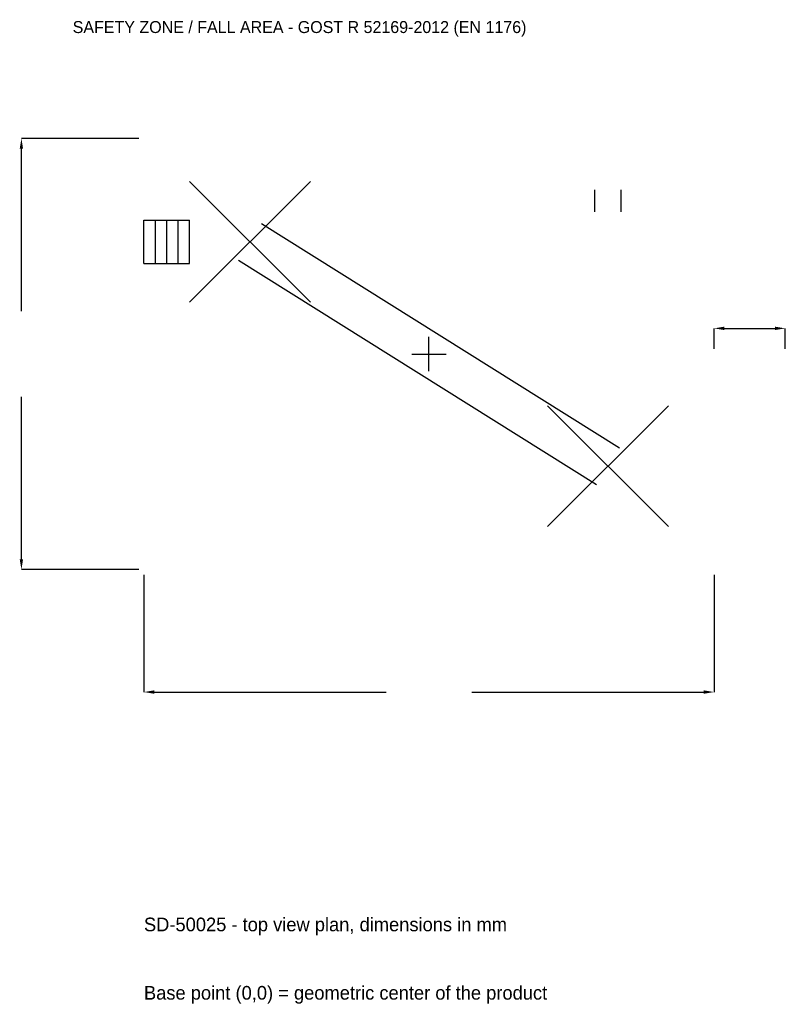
# Model space of a CAD drawing. Extents: x -10339 to 9000, y -16440 to 8451.
import ezdxf

# ---------------------------------------------------------------- set-up
doc = ezdxf.new("R2010")
doc.units = 0
for name, color, linetype in [('GP_MAF_zona_bezopasnosti', 1, 'Continuous'), ('ZSK_DANNYE', 3, 'Continuous'), ('ZSK_KONTUR', 7, 'Continuous'), ('ZSK_RAZMERY', 8, 'Continuous')]:
    doc.layers.add(name, color=color, linetype=linetype)
doc.dimstyles.new('ORION', dxfattribs={"dimtxt": 432, "dimasz": 259.2, "dimexe": 1.25, "dimexo": 129.6, "dimtad": 1, "dimcen": 2.5, "dimazin": 3, "dimtfac": 1, "dimtmove": 0, "dimatfit": 3})

# ---------------------------------------------------------------- blocks, each defined once
blk = doc.blocks.new('_CLOSEDFILLED')
at = {"color": 0, "linetype": 'BYBLOCK'}
blk.add_solid([(-1, 0.164), (0, 0), (-1, -0.164)], dxfattribs=at)
blk = doc.blocks.new('*D1')
for p, q in [((-7200, -5579.6), (-7200, -8546)), ((7200, -5579.6), (7200, -8546)), ((-6940.8, -8546), (-1080, -8546)), ((1080, -8546), (6940.8, -8546))]:
    blk.add_line(p, q)
at = {"layer": 'Defpoints'}
for p in [(-7200, -5450), (7200, -5450), (-7200, -8546)]:
    blk.add_point(p, dxfattribs=at)
at = {"layer": 'ZSK_RAZMERY', "xscale": 259.2, "yscale": 259.2, "rotation": 180}
blk.add_blockref('_CLOSEDFILLED', (-7200, -8546), dxfattribs=at)
at = {"layer": 'ZSK_RAZMERY', "xscale": 259.2, "yscale": 259.2}
blk.add_blockref('_CLOSEDFILLED', (7200, -8546), dxfattribs=at)
blk = doc.blocks.new('*D2')
for p, q in [((-7329.6, 5450), (-10296, 5450)), ((-10296, 1080), (-10296, 5190.8)), ((-10296, -5190.8), (-10296, -1080)), ((-7329.6, -5450), (-10296, -5450))]:
    blk.add_line(p, q)
at = {"layer": 'Defpoints'}
for p in [(-7200, 5450), (-10296, -5450), (-7200, -5450)]:
    blk.add_point(p, dxfattribs=at)
at = {"layer": 'ZSK_RAZMERY', "xscale": 259.2, "yscale": 259.2}
for p, rotation in [((-10296, 5450), 90), ((-10296, -5450), 270)]:
    blk.add_blockref('_CLOSEDFILLED', p, dxfattribs=dict(at, rotation=rotation))
blk = doc.blocks.new('*D3')
for p, q in [((7200, 129.6), (7200, 648)), ((7459.2, 648), (8740.8, 648)), ((9000, 129.6), (9000, 648))]:
    blk.add_line(p, q)
at = {"layer": 'Defpoints'}
for p in [(7200, 648), (7200, 0), (9000, 0)]:
    blk.add_point(p, dxfattribs=at)
at = {"layer": 'ZSK_RAZMERY', "xscale": 259.2, "yscale": 259.2, "rotation": 180}
blk.add_blockref('_CLOSEDFILLED', (7200, 648), dxfattribs=at)
at = {"layer": 'ZSK_RAZMERY', "xscale": 259.2, "yscale": 259.2}
blk.add_blockref('_CLOSEDFILLED', (9000, 648), dxfattribs=at)
blk = doc.blocks.new('B1')
at = {"layer": 'ZSK_KONTUR'}
for p, q in [((-6048, 1308), (-2996, 4360)), ((-6048, 4360), (-2996, 1308)), ((4192.384, 3597), (4192.384, 4146.36)), ((4851.616, 3597), (4851.616, 4146.36)), ((-7200, 3383.36), (-6048, 3383.36)), ((-7200, 2284.64), (-7200, 3383.36)), ((-6912, 2284.64), (-6912, 3383.36)), ((-6624, 2284.64), (-6624, 3383.36)), ((-6336, 2284.64), (-6336, 3383.36)), ((-6048, 2284.64), (-6048, 3383.36)), ((-4230.266, 3299.497), (4813.734, -2368.503)), ((-7200, 2284.64), (-6048, 2284.64)), ((-4813.734, 2368.503), (4230.266, -3299.497)), ((2996, -4360), (6048, -1308)), ((2996, -1308), (6048, -4360))]:
    blk.add_line(p, q, dxfattribs=at)
at = {"layer": 'ZSK_RAZMERY'}
for p, q in [((0, -436), (0, 436)), ((-436, 0), (436, 0))]:
    blk.add_line(p, q, dxfattribs=at)
at = {"layer": 'GP_MAF_zona_bezopasnosti', "color": 1}
blk.add_text('SAFETY ZONE / FALL AREA - GOST R 52169-2012 (EN 1176)', height=302.4, dxfattribs=at).set_placement((-9000, 8114))
at = {"layer": 'ZSK_RAZMERY'}
dim = blk.add_linear_dim(base=(-10296, -5450), p1=(-7200, -5450), p2=(-7200, 5450), angle=90, dimstyle='ORION', dxfattribs=at)
dim.commit()
dim.dimension.update_dxf_attribs({"geometry": '*D2', "text_midpoint": (-10296, 0)})
for base, p1, p2, picture, middle in [((7200, 648), (7200, 0), (9000, 0), '*D3', (8100, 864.625)), ((-7200, -8546), (-7200, -5450), (7200, -5450), '*D1', (0, -8546))]:
    dim = blk.add_linear_dim(base=base, p1=p1, p2=p2, dimstyle='ORION', dxfattribs=at)
    dim.commit()
    dim.dimension.update_dxf_attribs({"geometry": picture, "text_midpoint": middle})

msp = doc.modelspace()

# ---------------------------------------------------------------- block references
msp.add_blockref('B1', (0, 0))

# ---------------------------------------------------------------- texts
at = {"layer": 'ZSK_DANNYE', "color": 3}
msp.add_text('SD-50025 - top view plan, dimensions in mm', height=345.6, dxfattribs=at).set_placement((-7200, -14594))
at = {"layer": 'ZSK_DANNYE', "color": 7}
msp.add_text('Base point (0,0) = geometric center of the product', height=345.6, dxfattribs=at).set_placement((-7200, -16322))

doc.saveas('drawing.dxf')
